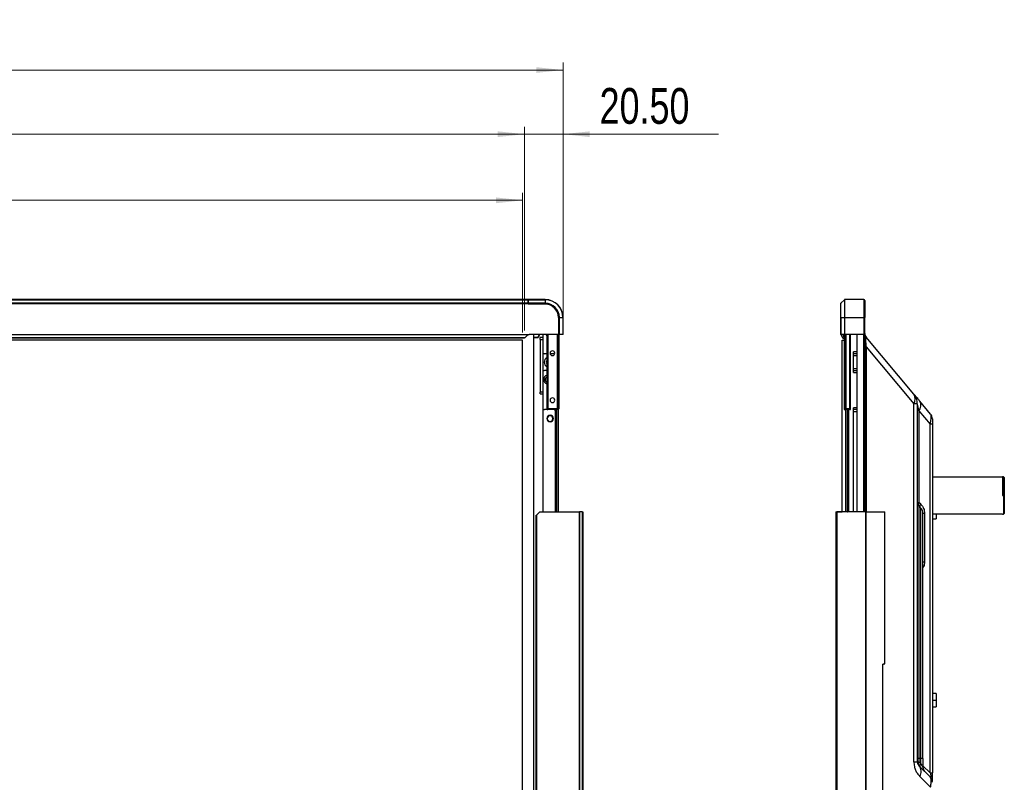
# Model space of a CAD drawing. Header units: millimetres. Extents: x 0 to 1118, y 0 to 864.
# Tile 39 of 256: x 460 to 591, y 429 to 530. Entities that reach past the tile are written whole.
import ezdxf

# ---------------------------------------------------------------- set-up
doc = ezdxf.new("R2010")
doc.units = ezdxf.units.MM
doc.styles.add('SLDTEXTSTYLE0', font='TXT', dxfattribs={"width": 0.75})
doc.dimstyles.new('SLDDIMSTYLE0', dxfattribs={"dimtxt": 4.7625, "dimasz": 3.556, "dimexe": 0, "dimexo": 0.0625, "dimgap": 1.190625, "dimtad": 1, "dimlfac": 4, "dimrnd": 1e-09, "dimzin": 12, "dimdsep": 46, "dimtxsty": 'SLDTEXTSTYLE0', "dimsah": 1, "dimcen": 0.09, "dimadec": 0, "dimazin": 3, "dimtfac": 1, "dimtofl": 0, "dimtmove": 0, "dimatfit": 3, "dimfxl": 1, "dimfrac": 2, "dimtolj": 1, "dimtzin": 12, "dimarcsym": 0})
doc.dimstyles.new('SLDDIMSTYLE1', dxfattribs={"dimtxt": 4.7625, "dimasz": 3.556, "dimexe": 0, "dimexo": 0.0625, "dimgap": 1.190625, "dimtad": 1, "dimlfac": 4, "dimrnd": 1e-09, "dimzin": 4, "dimdsep": 46, "dimtxsty": 'SLDTEXTSTYLE0', "dimsah": 1, "dimcen": 0.09, "dimadec": 0, "dimazin": 1, "dimtfac": 1, "dimtmove": 0, "dimatfit": 0, "dimfxl": 1, "dimfrac": 2, "dimtolj": 1, "dimtzin": 12, "dimarcsym": 0})

# ---------------------------------------------------------------- blocks, each defined once
blk = doc.blocks.new('_D')
at = {"color": 7, "linetype": 'Continuous', "lineweight": 0}
for p, q in [((169.62, 488.8), (169.62, 507.38)), ((526.74, 488.8), (526.74, 507.38)), ((526.74, 506.38), (169.62, 506.38))]:
    blk.add_line(p, q, dxfattribs=at)
at = {"color": 7, "linetype": 'Continuous', "lineweight": 18}
for points in [[(169.62, 506.38), (173.17, 505.99), (173.17, 506.76)], [(526.74, 506.38), (523.18, 506.76), (523.18, 505.99)]]:
    blk.add_solid(points, dxfattribs=at)
at = {"color": 7, "linetype": 'Continuous', "lineweight": 18, "attachment_point": 1, "style": 'SLDTEXTSTYLE0'}
for s, insert, char_height in [('1428.48', (314.21, 512.51), 4.762), ('(Active Area)', (337.08, 512.51), 4.7625)]:
    blk.add_mtext(s, dxfattribs=dict(at, insert=insert, char_height=char_height))
blk = doc.blocks.new('_D_1')
at = {"color": 7, "linetype": 'Continuous', "lineweight": 0}
for p, q in [((169.37, 489.05), (169.37, 516.17)), ((526.99, 515.17), (169.37, 515.17)), ((526.99, 489.05), (526.99, 516.17))]:
    blk.add_line(p, q, dxfattribs=at)
at = {"color": 7, "linetype": 'Continuous', "lineweight": 18}
for points in [[(169.37, 515.17), (172.92, 514.79), (172.92, 515.55)], [(526.99, 515.17), (523.43, 515.55), (523.43, 514.79)]]:
    blk.add_solid(points, dxfattribs=at)
at = {"color": 7, "linetype": 'Continuous', "lineweight": 18, "attachment_point": 1, "style": 'SLDTEXTSTYLE0'}
for s, insert, char_height in [('(LCM Bezel Open)', (329.86, 521.31), 4.7625), ('1430.48', (306.99, 521.31), 4.762)]:
    blk.add_mtext(s, dxfattribs=dict(at, insert=insert, char_height=char_height))
blk = doc.blocks.new('_D_2')
at = {"color": 7, "linetype": 'Continuous', "lineweight": 0}
for p, q in [((164.24, 489.52), (164.24, 524.7)), ((532.11, 489.52), (532.11, 524.7)), ((164.24, 523.7), (532.11, 523.7))]:
    blk.add_line(p, q, dxfattribs=at)
at = {"color": 7, "linetype": 'Continuous', "lineweight": 18}
for points in [[(164.24, 523.7), (167.8, 523.32), (167.8, 524.08)], [(532.11, 523.7), (528.56, 524.08), (528.56, 523.32)]]:
    blk.add_solid(points, dxfattribs=at)
at = {"color": 7, "linetype": 'Continuous', "lineweight": 18, "attachment_point": 1, "style": 'SLDTEXTSTYLE0'}
for s, insert, char_height in [('1471.48', (310.07, 529.84), 4.762), ('(Out Dimension)', (332.94, 529.84), 4.7625)]:
    blk.add_mtext(s, dxfattribs=dict(at, insert=insert, char_height=char_height))
blk = doc.blocks.new('_D_6')
at = {"color": 7, "linetype": 'Continuous', "lineweight": 0}
for p, q in [((526.99, 515.17), (520.64, 515.17)), ((526.99, 489.05), (526.99, 516.17)), ((526.99, 515.17), (532.11, 515.17)), ((532.11, 489.52), (532.11, 516.17)), ((532.11, 515.17), (552.81, 515.17))]:
    blk.add_line(p, q, dxfattribs=at)
at = {"color": 7, "linetype": 'Continuous', "lineweight": 18}
for points in [[(526.99, 515.17), (523.43, 515.55), (523.43, 514.79)], [(532.11, 515.17), (535.67, 514.79), (535.67, 515.55)]]:
    blk.add_solid(points, dxfattribs=at)
at = {"color": 7, "linetype": 'Continuous', "lineweight": 18, "insert": (536.98, 521.31), "char_height": 4.762, "attachment_point": 1, "style": 'SLDTEXTSTYLE0'}
blk.add_mtext('20.50', dxfattribs=at)
blk = doc.blocks.new('_D_9')
at = {"color": 7, "linetype": 'Continuous', "lineweight": 0}
for p, q in [((170.11, 488.67), (170.34, 489.07)), ((169.85, 488.2), (526.97, 287.32)), ((527.23, 287.79), (527.46, 288.19))]:
    blk.add_line(p, q, dxfattribs=at)
at = {"color": 7, "linetype": 'Continuous', "lineweight": 18}
for points in [[(169.85, 488.2), (172.76, 486.13), (173.13, 486.79)], [(526.97, 287.32), (524.06, 289.4), (523.68, 288.73)]]:
    blk.add_solid(points, dxfattribs=at)
at = {"color": 7, "linetype": 'Continuous', "lineweight": 18, "attachment_point": 1, "rotation": 330.6422, "style": 'SLDTEXTSTYLE0'}
for s, insert, char_height in [('1638.96', (307.02, 418.09), 4.762), ('mm(Active Area)64.53in', (326.95, 406.87), 4.7625)]:
    blk.add_mtext(s, dxfattribs=dict(at, insert=insert, char_height=char_height))

msp = doc.modelspace()

# ---------------------------------------------------------------- linework, layer by layer
at = {"color": 7, "linetype": 'Continuous', "lineweight": 25}
for p, q in [((527.464, 493.1706), (168.894, 493.1706)), ((168.894, 493.156), (527.464, 493.156)), ((527.464, 492.6853), (168.894, 492.6853)), ((168.894, 492.6499), (527.464, 492.6499)), ((527.464, 493.1706), (527.464, 493.156)), ((527.464, 493.156), (527.464, 492.6853)), ((527.464, 492.6853), (527.464, 492.6499)), ((527.464, 492.5706), (527.464, 492.6499)), ((527.489, 492.6206), (527.464, 492.6206)), ((529.739, 493.1706), (527.489, 493.1706)), ((527.489, 493.156), (527.489, 493.1706)), ((527.489, 493.156), (529.739, 493.156)), ((527.489, 492.6853), (527.489, 493.156)), ((527.489, 492.6499), (527.489, 492.6853)), ((529.739, 492.6853), (527.489, 492.6853)), ((527.489, 492.6499), (529.739, 492.6499)), ((527.489, 492.6499), (527.489, 492.5956)), ((529.739, 493.1706), (529.739, 493.156)), ((529.739, 493.156), (529.739, 492.6853)), ((529.739, 492.6853), (529.739, 492.6499)), ((569.0768, 490.7956), (569.0768, 492.6499)), ((569.5621, 493.156), (569.0914, 492.6853)), ((569.0914, 490.7956), (569.0914, 492.6853)), ((569.5621, 493.156), (569.5621, 490.7956)), ((569.5975, 490.7956), (569.5975, 493.1706)), ((572.1268, 493.1706), (569.5975, 493.1706)), ((572.1268, 493.1706), (572.1268, 490.7956)), ((572.2518, 493.0456), (572.2518, 490.7956)), ((529.739, 492.5706), (527.464, 492.5706)), ((529.739, 492.5956), (527.489, 492.5956)), ((527.489, 492.5956), (527.489, 492.5706)), ((531.514, 490.7956), (531.514, 488.5456)), ((531.539, 488.5456), (531.539, 490.7956)), ((531.5933, 490.7956), (531.6286, 490.7956)), ((531.5933, 490.7956), (531.5933, 488.5456)), ((531.6286, 488.5456), (531.6286, 490.7956)), ((531.6286, 490.7956), (532.0993, 490.7956)), ((532.0993, 490.7956), (532.0993, 488.5456)), ((532.0993, 490.7956), (532.114, 490.7956)), ((532.114, 488.5456), (532.114, 490.7956)), ((569.0768, 490.7956), (569.0914, 490.7956)), ((569.0768, 490.7956), (569.0768, 488.5456)), ((569.0914, 490.7956), (569.5621, 490.7956)), ((569.0914, 488.5456), (569.0914, 490.7956)), ((569.5621, 490.7956), (569.5975, 490.7956)), ((569.5621, 490.7956), (569.5621, 488.5456)), ((569.5975, 490.7956), (572.1268, 490.7956)), ((569.5975, 488.5456), (569.5975, 490.7956)), ((572.1268, 490.7956), (572.1268, 488.5456)), ((572.1268, 490.7956), (572.2518, 490.7956)), ((572.2518, 488.5456), (572.2518, 490.7956)), ((168.7654, 488.5456), (527.5915, 488.5456)), ((527.0392, 488.0936), (169.3178, 488.0936)), ((526.988, 488.0456), (169.369, 488.0456)), ((526.739, 487.7956), (169.619, 487.7956)), ((526.739, 286.9156), (526.739, 487.7956)), ((527.4147, 488.4724), (527.0385, 488.0962)), ((531.514, 488.5456), (527.5915, 488.5456)), ((528.239, 286.1656), (528.239, 488.5456)), ((528.239, 488.1706), (528.629, 488.1706)), ((528.239, 488.1306), (528.6853, 488.1306)), ((528.5603, 488.1306), (528.5603, 488.1706)), ((528.879, 488.5456), (528.879, 488.4206)), ((528.9353, 488.5456), (528.9353, 488.3806)), ((529.4103, 488.1306), (529.0603, 488.1306)), ((529.0603, 487.8806), (529.0603, 488.1306)), ((529.0603, 487.8806), (529.4103, 487.8806)), ((529.0603, 487.8806), (529.0603, 480.8806)), ((529.4103, 488.5456), (529.4103, 488.1306)), ((529.4103, 488.1306), (529.4103, 487.8806)), ((529.4103, 487.8806), (529.4103, 480.8806)), ((529.9603, 488.5456), (529.9603, 478.6706)), ((530.0853, 488.5456), (530.0853, 478.6706)), ((531.3268, 488.5456), (531.3268, 478.6706)), ((531.4152, 488.5456), (531.4152, 478.6706)), ((531.514, 488.5456), (531.539, 488.5456)), ((531.5274, 488.5456), (531.5274, 478.6706)), ((531.539, 488.5456), (531.5933, 488.5456)), ((531.564, 488.5456), (531.564, 478.6706)), ((531.6286, 488.5456), (531.5933, 488.5456)), ((532.0993, 488.5456), (531.6286, 488.5456)), ((532.114, 488.5456), (532.0993, 488.5456)), ((569.0914, 488.5456), (569.0768, 488.5456)), ((569.5621, 488.5456), (569.0914, 488.5456)), ((569.4518, 488.4724), (569.1134, 488.4724)), ((569.1134, 488.4724), (569.3081, 488.0962)), ((569.233, 487.7956), (569.5018, 487.7956)), ((569.233, 464.9556), (569.233, 487.7956)), ((569.404, 488.0456), (569.5018, 488.0456)), ((569.4518, 488.4724), (569.4518, 488.5456)), ((569.4518, 488.4724), (569.4518, 488.1944)), ((569.5018, 488.5456), (569.5018, 478.6706)), ((569.5384, 488.5456), (569.5384, 478.6706)), ((569.5975, 488.5456), (569.5621, 488.5456)), ((572.1268, 488.5456), (569.5975, 488.5456)), ((569.6505, 488.5456), (569.6505, 478.6706)), ((569.7389, 488.5456), (569.7389, 478.6706)), ((570.2518, 478.6706), (570.2518, 488.5456)), ((570.3768, 478.6706), (570.3768, 488.5456)), ((571.2518, 464.9556), (571.2518, 488.5456)), ((572.2518, 488.5456), (572.1268, 488.5456)), ((572.2518, 488.5456), (572.2518, 464.9556)), ((578.7839, 480.621), (572.4273, 488.1965)), ((570.7518, 485.9806), (570.7518, 486.2306)), ((572.4273, 486.9109), (572.2518, 486.9109)), ((572.4273, 486.9109), (578.7839, 479.3354)), ((529.9603, 485.9806), (529.6603, 485.9806)), ((530.8603, 485.9806), (530.394, 485.9806)), ((570.7518, 485.7306), (570.7518, 485.9806)), ((571.2518, 485.9806), (570.7518, 485.9806)), ((570.7518, 483.9806), (570.7518, 485.7306)), ((529.9603, 483.7306), (529.6603, 483.7306)), ((570.7518, 483.7306), (570.7518, 483.9806)), ((570.7518, 483.7306), (571.2518, 483.7306)), ((570.7518, 483.4806), (570.7518, 483.7306)), ((529.4103, 480.8806), (529.0603, 480.8806)), ((529.0603, 480.6306), (529.0603, 480.8806)), ((529.4103, 480.8806), (529.4103, 480.6306)), ((529.0603, 480.6306), (529.4103, 480.6306)), ((529.4103, 480.6306), (529.4103, 464.9556)), ((581.0178, 477.9586), (579.5893, 479.6611)), ((579.7678, 479.4483), (579.5893, 479.6611)), ((530.8603, 478.5431), (529.6603, 478.5431)), ((530.0853, 478.6706), (529.9603, 478.6706)), ((531.3268, 478.6706), (530.0853, 478.6706)), ((530.0853, 478.5456), (530.0853, 478.6706)), ((531.3268, 478.5456), (530.0853, 478.5456)), ((531.1103, 464.9556), (531.1103, 478.2931)), ((531.239, 478.5456), (531.239, 464.9556)), ((531.4152, 478.6706), (531.3268, 478.6706)), ((531.3268, 478.5456), (531.3268, 478.6706)), ((531.439, 478.5456), (531.3268, 478.5456)), ((531.5274, 478.6706), (531.4152, 478.6706)), ((531.489, 464.9556), (531.489, 478.556)), ((531.564, 478.6706), (531.5274, 478.6706)), ((569.5384, 478.6706), (569.5018, 478.6706)), ((569.6505, 478.6706), (569.5384, 478.6706)), ((569.7389, 478.5456), (569.6268, 478.5456)), ((569.7389, 478.6706), (569.6505, 478.6706)), ((569.733, 464.9556), (569.733, 478.5456)), ((569.7389, 478.5456), (569.7389, 478.6706)), ((570.2518, 478.6706), (569.7389, 478.6706)), ((570.2518, 478.5456), (569.7389, 478.5456)), ((569.983, 464.9556), (569.983, 478.5456)), ((570.0018, 464.9556), (570.0018, 478.5456)), ((570.0768, 478.5456), (570.0768, 464.9556)), ((570.2518, 478.5456), (570.2518, 478.6706)), ((570.3768, 478.6706), (570.2518, 478.6706)), ((570.7518, 478.5431), (570.7518, 478.7931)), ((570.7518, 478.2931), (570.7518, 478.5431)), ((571.2518, 478.5431), (570.7518, 478.5431)), ((570.7518, 464.9556), (570.7518, 478.2931)), ((578.7839, 431.7163), (578.7839, 479.3354)), ((579.2518, 479.3354), (578.7839, 479.3354)), ((579.2518, 479.3354), (579.2518, 431.7163)), ((579.4715, 478.3755), (579.4715, 466.2163)), ((579.4715, 478.3755), (580.9589, 476.6028)), ((580.9589, 430.2288), (580.9589, 476.6028)), ((581.2518, 476.6028), (580.9589, 476.6028)), ((581.2518, 476.6028), (581.2518, 430.2288)), ((581.2518, 469.6253), (590.5768, 469.6253)), ((590.7018, 469.6253), (590.5768, 469.6253)), ((590.5768, 469.6253), (590.5768, 467.1253)), ((590.8268, 469.5003), (590.7018, 469.6253)), ((590.7018, 469.6253), (590.7018, 467.1253)), ((590.8268, 469.5003), (590.8268, 467.1253)), ((590.5768, 467.1253), (590.7018, 467.1253)), ((590.8268, 467.1253), (590.7018, 467.1253)), ((590.7018, 467.1253), (590.7018, 464.6253)), ((590.8268, 467.1253), (590.8268, 464.7503)), ((579.2518, 466.2163), (579.4715, 466.2163)), ((579.7089, 465.9788), (579.4715, 466.2163)), ((579.4715, 465.6859), (579.4715, 432.1556)), ((579.4715, 465.6859), (579.7089, 465.4485)), ((579.7089, 432.1556), (579.7089, 465.4485)), ((528.5103, 464.4556), (528.5103, 310.2556)), ((529.0103, 464.9556), (528.5853, 464.5306)), ((528.5853, 464.5306), (528.5853, 310.1806)), ((529.0103, 464.9556), (534.2603, 464.9556)), ((534.2603, 464.9556), (534.2603, 309.7556)), ((534.2603, 464.9556), (534.3103, 464.9556)), ((534.3103, 464.9556), (534.3103, 309.7556)), ((534.6353, 464.9556), (534.3103, 464.9556)), ((534.6353, 464.9556), (534.6353, 309.7556)), ((534.6353, 464.9556), (534.7603, 464.9556)), ((534.7603, 464.9556), (534.7603, 309.7556)), ((568.4018, 464.9556), (568.4018, 464.9556)), ((568.4018, 464.9556), (568.4518, 464.9556)), ((568.4018, 464.9556), (568.4018, 309.7556)), ((568.4018, 464.9556), (568.5268, 464.9556)), ((568.4518, 464.9556), (569.233, 464.9556)), ((568.5268, 464.9556), (568.5268, 309.7556)), ((572.375, 464.9556), (568.5268, 464.9556)), ((569.983, 464.9556), (569.9893, 464.9556)), ((570.0018, 464.9556), (569.9893, 464.9556)), ((572.375, 464.9556), (572.375, 309.7556)), ((572.375, 464.9556), (572.4634, 464.9556)), ((572.4634, 309.7556), (572.4634, 464.9556)), ((572.4634, 464.9556), (574.8902, 464.9556)), ((574.8902, 464.9556), (574.8902, 444.7428)), ((574.8902, 464.9556), (574.9268, 464.9556)), ((574.9268, 444.8087), (574.9268, 464.9556)), ((580.0018, 432.1556), (580.0018, 464.7414)), ((580.2215, 464.7414), (580.0018, 464.7414)), ((580.2215, 464.7414), (580.2215, 458.3198)), ((590.5768, 464.6253), (581.2518, 464.6253)), ((581.2518, 464.0431), (581.7518, 464.0431)), ((581.7518, 464.6253), (581.7518, 464.0431)), ((590.5768, 464.6253), (590.7018, 464.6253)), ((590.7018, 464.6253), (590.8268, 464.7503)), ((580.0018, 458.3198), (580.2215, 458.3198)), ((574.7866, 444.7203), (574.6768, 444.7203)), ((574.6768, 412.0838), (574.6768, 444.7203)), ((574.7866, 444.7203), (574.8902, 444.7428)), ((581.7518, 440.7931), (581.2518, 440.7931)), ((581.7518, 440.7931), (581.7518, 439.9181)), ((581.2518, 439.0431), (581.7518, 439.0431)), ((581.7518, 439.9181), (581.7518, 439.0431)), ((578.7839, 431.7163), (579.2518, 431.7163)), ((579.4715, 432.1556), (579.2518, 432.1556)), ((579.2518, 431.7163), (579.4715, 431.7163)), ((579.4715, 432.1556), (579.4715, 431.7163)), ((579.7089, 432.1556), (579.4715, 432.1556)), ((579.7089, 431.4788), (579.4715, 431.7163)), ((580.9589, 429.6985), (579.4715, 431.1859)), ((579.7089, 431.4788), (579.7089, 432.1556)), ((580.0018, 432.1556), (580.0018, 430.9663)), ((579.5893, 429.7717), (581.0178, 428.3432)), ((580.9589, 430.2288), (581.2518, 430.2288)), ((581.25, 429.1555), (581.2517, 429.1617))]:
    msp.add_line(p, q, dxfattribs=at)
at = {"color": 8, "linetype": 'Continuous', "lineweight": 25}
for p, q in [((527.489, 492.584), (527.464, 492.584)), ((572.1268, 464.9556), (572.1268, 488.5456)), ((571.2518, 486.2306), (570.7518, 486.2306)), ((572.4273, 486.9109), (572.4273, 464.9556)), ((570.7518, 485.7306), (571.2518, 485.7306)), ((571.2518, 483.9806), (570.7518, 483.9806)), ((570.7518, 483.4806), (571.2518, 483.4806)), ((531.189, 464.9556), (531.189, 478.5456)), ((571.2518, 478.7931), (570.7518, 478.7931)), ((570.7518, 478.2931), (571.2518, 478.2931)), ((568.4518, 464.9556), (568.4518, 464.9556)), ((581.2518, 439.9181), (581.7518, 439.9181)), ((580.9589, 430.2288), (580.0018, 431.1859))]:
    msp.add_line(p, q, dxfattribs=at)
at = {"color": 7, "linetype": 'Continuous', "lineweight": 25, "flags": 128}
for points in [[(529.8801, 488.5456), (529.9145, 488.4143), (529.9603, 488.3285)], [(529.9603, 484.9431), (529.9478, 484.8556), (529.9603, 484.7681)], [(580.0018, 432.1556), (579.997, 432.1556), (579.9826, 432.1556), (579.9587, 432.1556), (579.9257, 432.1556), (579.8837, 432.1556), (579.8333, 432.1556), (579.7748, 432.1556), (579.7089, 432.1556)]]:
    msp.add_lwpolyline(points, dxfattribs=at)
at = {"color": 7, "linetype": 'Continuous', "lineweight": 25}
for centre, radius, start, end in [((529.739, 490.7956), 2.375, 0, 90), ((529.739, 490.7956), 2.3604, 0, 90), ((529.739, 490.7956), 1.8896, 0, 90), ((529.739, 490.7956), 1.8543, 0, 90), ((569.1268, 492.6499), 0.05, 135, 180), ((569.5975, 493.1206), 0.05, 90, 135), ((572.1268, 493.0456), 0.125, 0, 90), ((529.739, 490.7956), 1.8, 0, 90), ((529.739, 490.7956), 1.775, 0, 90), ((573.0018, 488.6786), 0.75, 180, 220), ((528.629, 488.4206), 0.25, 270, 0), ((528.6853, 488.3806), 0.25, 270, 0), ((529.6603, 486.2306), 0.25, 180, 270), ((530.6996, 486.0456), 0.3125, 0, 180), ((530.2603, 484.8556), 0.65, 117.486426, 242.513574), ((530.2603, 484.8556), 0.375, 143.130102, 216.869898), ((530.6996, 486.0456), 0.3125, 180, 0), ((530.8603, 485.7306), 0.25, 57.934288, 90), ((529.6603, 483.4806), 0.25, 90, 180), ((530.114, 482.5456), 0.575, 105.503155, 180), ((530.114, 482.5456), 0.575, 180, 254.496845), ((530.114, 482.5456), 0.375, 114.195216, 180), ((530.114, 482.5456), 0.375, 180, 245.804784), ((530.6996, 479.7956), 0.3125, 0, 180), ((530.6996, 479.7956), 0.3125, 180, 0), ((577.7872, 479.9782), 1.186, 327.180935, 32.819065), ((577.2518, 479.3354), 2, 0, 40), ((578.5876, 479.1047), 1.1458, 320.474427, 29.047892), ((529.6603, 478.7931), 0.25, 180, 270), ((530.0853, 478.6706), 0.125, 180, 270), ((530.8603, 478.2931), 0.25, 0, 90), ((531.3047, 478.655), 0.1116, 281.421754, 8.049467), ((531.4169, 478.655), 0.1116, 281.421754, 8.049467), ((531.439, 478.6706), 0.125, 270, 0), ((569.6268, 478.6706), 0.125, 180, 270), ((569.6489, 478.655), 0.1116, 171.950533, 258.578246), ((569.761, 478.655), 0.1116, 171.950533, 258.578246), ((570.2518, 478.6706), 0.125, 270, 0), ((530.3853, 477.3556), 0.4375, 90, 270), ((530.3853, 477.3556), 0.375, 90, 270), ((530.3853, 477.3556), 0.4375, 270, 90), ((530.3853, 477.3556), 0.375, 270, 90), ((580.2518, 477.3159), 1, 0, 40.000001), ((580.0018, 466.2163), 0.75, 180, 225), ((579.8522, 465.9511), 0.464, 145.143063, 214.856935), ((579.0018, 464.7414), 1, 0.000167, 45), ((579.8522, 431.4511), 0.464, 145.143062, 214.856945), ((578.4618, 430.3898), 1.2858, 331.271054, 38.258168), ((580.7518, 430.9663), 0.75, 180, 225.000001), ((580.2518, 428.9914), 1, 0, 44.999999)]:
    msp.add_arc(centre, radius, start, end, dxfattribs=at)
for points, knots in [([(527.4147, 488.4724), (527.4271, 488.4836), (527.451, 488.5054), (527.4946, 488.5286), (527.5418, 488.5431), (527.5747, 488.5448), (527.5915, 488.5456)], [0, 0, 0, 0, 0.26197143, 0.50822237, 0.75021541, 1, 1, 1, 1]), ([(569.1134, 488.4724), (569.1078, 488.4836), (569.0969, 488.5054), (569.0853, 488.5286), (569.078, 488.5431), (569.0772, 488.5448), (569.0768, 488.5456)], [0, 0, 0, 0, 0.26197143, 0.50822237, 0.75021541, 1, 1, 1, 1]), ([(569.3081, 488.0962), (569.327, 488.079), (569.3486, 488.0595), (569.381, 488.046), (569.3923, 488.0442), (569.3996, 488.0451), (569.404, 488.0456)], [0, 0, 0, 0, 0.725643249, 0.826045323, 0.892213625, 1, 1, 1, 1]), ([(569.4532, 488.1912), (569.456, 488.1923), (569.4619, 488.1945), (569.4726, 488.196), (569.484, 488.1951), (569.4943, 488.1922), (569.4997, 488.1887), (569.5018, 488.1873)], [0, 0, 0, 0, 0.174906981, 0.36470777, 0.581665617, 0.834109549, 1, 1, 1, 1]), ([(572.3476, 488.3118), (572.3436, 488.3191), (572.3375, 488.3301), (572.3297, 488.3456), (572.3215, 488.3625), (572.3119, 488.3839), (572.2855, 488.4475), (572.2676, 488.5078), (572.2621, 488.5064), (572.2594, 488.5057)], [0, 0, 0, 0, 0.0382698, 0.0577131, 0.07853791, 0.12841968, 0.19267041, 0.59491222, 1, 1, 1, 1]), ([(572.4273, 488.1965), (572.4028, 488.2135), (572.3704, 488.2361), (572.362, 488.078), (572.3696, 487.9126), (572.3614, 487.7229), (572.3765, 487.3858), (572.4055, 487.1142), (572.4273, 486.9109)], [0, 0, 0, 0, 0.29592323, 0.39281136, 0.51519946, 0.63111959, 0.72390218, 1, 1, 1, 1]), ([(578.851, 480.5409), (578.888, 480.4969), (578.9485, 480.4248), (579.1229, 480.2169), (579.3306, 479.9694), (579.4962, 479.772), (579.5893, 479.6611)], [0, 0, 0, 0, 0.283472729, 0.464444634, 0.69896452, 1, 1, 1, 1]), ([(578.9191, 480.4576), (578.9179, 480.4585), (578.9145, 480.4613), (578.9422, 480.4157), (579.0013, 480.31), (579.0696, 480.1787), (579.1058, 480.081), (579.1181, 480.0478)], [0, 0, 0, 0, 0.1387892, 0.40791654, 0.65421333, 0.88244651, 1, 1, 1, 1]), ([(579.4715, 478.3755), (579.428, 478.5633), (579.3711, 478.8096), (579.3091, 479.0837), (579.2794, 479.21), (579.2619, 479.2918), (579.2531, 479.3278), (579.2522, 479.3328), (579.2518, 479.3354)], [0, 0, 0, 0, 0.50840862, 0.6664034, 0.78805143, 0.9049586, 0.95092978, 1, 1, 1, 1]), ([(580.9589, 476.6028), (580.9935, 476.7739), (581.0601, 477.1027), (581.0981, 477.5146), (581.0895, 477.8206), (581.0421, 477.912), (581.0178, 477.9586)], [0, 0, 0, 0, 0.26572395, 0.51073618, 0.75026552, 1, 1, 1, 1]), ([(581.2518, 477.3159), (581.2518, 477.3045), (581.2518, 477.288), (581.2518, 477.2005), (581.2518, 477.0887), (581.2518, 476.8885), (581.2518, 476.703), (581.2518, 476.6028)], [0, 0, 0, 0, 0.25076007, 0.36455409, 0.48058659, 0.71942977, 1, 1, 1, 1]), ([(579.7089, 465.9788), (579.7893, 465.8861), (579.9358, 465.7172), (580.101, 465.4156), (580.1967, 465.088), (580.213, 464.8593), (580.2215, 464.7414)], [0, 0, 0, 0, 0.295327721, 0.538178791, 0.761791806, 1, 1, 1, 1]), ([(528.5103, 464.4556), (528.5105, 464.4558), (528.5109, 464.4562), (528.5145, 464.4598), (528.5205, 464.4658), (528.5324, 464.4777), (528.5547, 464.5001), (528.5743, 464.5196), (528.5853, 464.5306)], [0, 0, 0, 0, 0.11984074, 0.22861155, 0.33262503, 0.43904375, 0.68343045, 1, 1, 1, 1]), ([(574.8902, 444.7428), (574.8998, 444.7487), (574.9192, 444.7607), (574.9236, 444.7826), (574.9259, 444.7936)], [0, 0, 0, 0, 0.496716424, 1, 1, 1, 1]), ([(574.9259, 444.7936), (574.9262, 444.7964), (574.9267, 444.8014), (574.9268, 444.8065), (574.9268, 444.8087)], [0, 0, 0, 0, 0.55997168, 1, 1, 1, 1]), ([(578.7839, 431.7163), (578.8007, 431.5082), (578.8319, 431.1235), (578.993, 430.597), (579.2563, 430.1592), (579.4708, 429.9097), (579.5893, 429.7717)], [0, 0, 0, 0, 0.26010103, 0.48091163, 0.71312575, 1, 1, 1, 1]), ([(579.2518, 431.7163), (579.2522, 431.6972), (579.2531, 431.6602), (579.2619, 431.5851), (579.2795, 431.5078), (579.3107, 431.4201), (579.373, 431.2952), (579.4296, 431.2324), (579.4715, 431.1859)], [0, 0, 0, 0, 0.04916198, 0.0950867, 0.21108509, 0.33766019, 0.51004688, 1, 1, 1, 1]), ([(579.7089, 431.4788), (579.7607, 431.3928), (579.8452, 431.2524), (579.9279, 431.0819), (579.989, 431.0051), (579.9971, 430.9804), (580.0018, 430.9663)], [0, 0, 0, 0, 0.36207917, 0.59116114, 0.76669039, 1, 1, 1, 1]), ([(580.9589, 430.2288), (580.986, 430.135), (581.0248, 430.0002), (581.0577, 429.8389), (581.0673, 429.7647), (581.0687, 429.7209), (581.0648, 429.6887), (581.0537, 429.6605), (581.021, 429.6442), (580.9844, 429.6762), (580.9589, 429.6985)], [0, 0, 0, 0, 0.28009457, 0.40255325, 0.45916866, 0.51217774, 0.56401359, 0.61980634, 0.73490152, 1, 1, 1, 1]), ([(581.2518, 429.1617), (581.2518, 429.165), (581.2518, 429.2102), (581.2518, 429.4048), (581.2518, 429.767), (581.2518, 430.0677), (581.2518, 430.2288)], [0, 0, 0, 0, 0.02064977, 0.29056094, 0.61980554, 1, 1, 1, 1]), ([(581.0178, 428.3432), (581.0433, 428.512), (581.0925, 428.8388), (581.0972, 429.2483), (581.0562, 429.5547), (580.992, 429.6497), (580.9589, 429.6985)], [0, 0, 0, 0, 0.25930489, 0.50198469, 0.74378037, 1, 1, 1, 1])]:
    msp.add_open_spline(points, degree=3, knots=knots, dxfattribs=at)
for points in [[(579.7089, 465.4485), (579.6857, 465.4787), (579.6392, 465.5392), (579.6207, 465.6696), (579.6392, 465.8184), (579.6857, 465.9254), (579.7089, 465.9788)], [(579.7089, 430.9485), (579.6857, 430.9787), (579.6392, 431.0392), (579.6207, 431.1696), (579.6392, 431.3184), (579.6857, 431.4254), (579.7089, 431.4788)]]:
    msp.add_open_spline(points, degree=3, dxfattribs=at)
at = {"color": 8, "linetype": 'Continuous', "lineweight": 25}
msp.add_open_spline([(580.2215, 458.3198), (580.2129, 458.2022), (580.1964, 457.9749), (580.1182, 457.6866), (580.0351, 457.5449), (580.0018, 457.4881)], degree=3, knots=[0, 0, 0, 0, 0.39158727, 0.7565652, 1, 1, 1, 1], dxfattribs=at)

# ---------------------------------------------------------------- dimensions: what is measured, and where the dimension line sits
at = {"color": 7, "linetype": 'Continuous', "lineweight": 18}
for base, p1, p2, text, picture, middle in [((532.114, 523.7012), (164.244, 488.5206), (532.114, 488.5206), '<>(Out Dimension)', '_D_2', (346.351, 523.7012)), ((169.369, 515.1706), (526.988, 488.0456), (169.369, 488.0456), '<>(LCM Bezel Open)', '_D_1', (346.351, 515.1706)), ((169.619, 506.3751), (526.739, 487.7956), (169.619, 487.7956), '<>(Active Area)', '_D', (346.351, 506.3751))]:
    dim = msp.add_linear_dim(base=base, p1=p1, p2=p2, text=text, dimstyle='SLDDIMSTYLE0', dxfattribs=at)
    dim.commit()
    dim.dimension.update_dxf_attribs({"geometry": picture, "text_midpoint": middle, "dimtype": 160})
dim = msp.add_linear_dim(base=(532.114, 515.1706), p1=(526.989, 488.0456), p2=(532.114, 488.5206), dimstyle='SLDDIMSTYLE1', dxfattribs=at)
dim.commit()
dim.dimension.update_dxf_attribs({"geometry": '_D_6', "text_midpoint": (544.8979, 515.1706), "dimtype": 160})
dim = msp.add_linear_dim(base=(526.9681, 287.3229), p1=(169.619, 487.7956), p2=(526.739, 286.9156), angle=330.642246, text='<>mm(Active Area)64.53in', dimstyle='SLDDIMSTYLE0', dxfattribs=at)
dim.commit()
dim.dimension.update_dxf_attribs({"geometry": '_D_9', "text_midpoint": (346.351, 388.92), "dimtype": 160})

doc.saveas('drawing.dxf')
